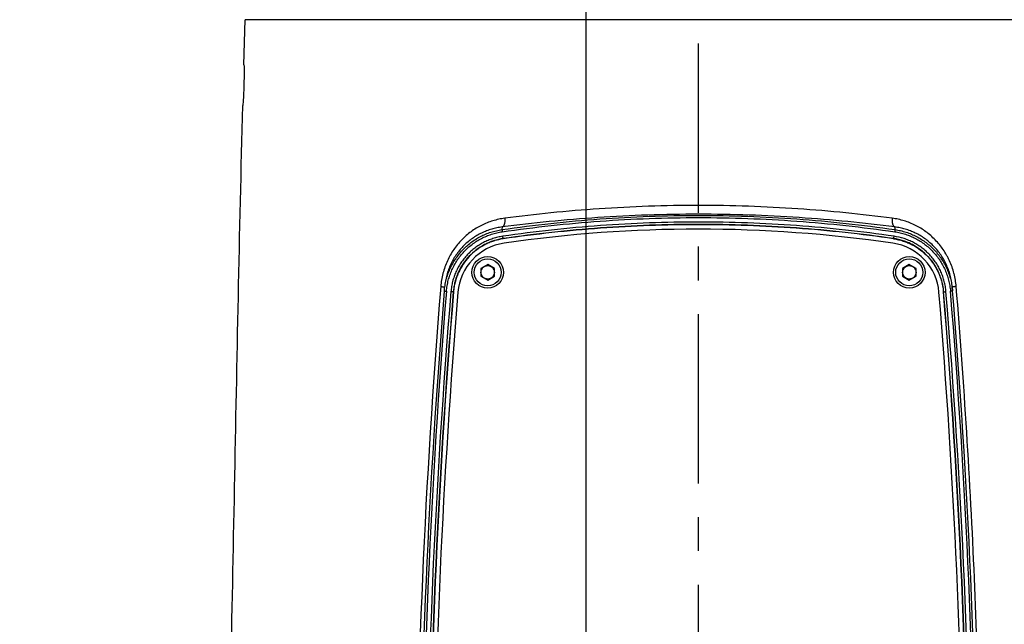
# Model space of a CAD drawing. Header units: millimetres. Extents: x 5828 to 6704, y 123 to 421.
# Tile 250 of 256: x 6551.52 to 6562.44, y 320.38 to 327.08. Entities that reach past the tile are written whole.
import ezdxf

# ---------------------------------------------------------------- set-up
doc = ezdxf.new("R2010")
doc.units = ezdxf.units.MM
doc.linetypes.add('CENTER', pattern=[0.6, 0.375, -0.075, 0.075, -0.075])
for name, color, linetype in [('中心线', 7, 'Continuous'), ('外形图', 7, 'Continuous'), ('尺寸标注', 7, 'Continuous'), ('运动范围', 7, 'Continuous')]:
    doc.layers.add(name, color=color, linetype=linetype)
doc.styles.add('微软雅黑', font='msyh.ttc', dxfattribs={"height": 1.5})
doc.dimstyles.new('尺寸标注_1_20比例', dxfattribs={"dimtxt": 1.5, "dimasz": 1.25, "dimexe": 0.5, "dimexo": 0.4, "dimgap": 0.5, "dimtad": 1, "dimdec": 1, "dimlfac": 20, "dimdsep": 46, "dimtxsty": '微软雅黑', "dimcen": 0.09, "dimadec": 0, "dimazin": 0, "dimtp": 0.01, "dimtm": 0.01, "dimtfac": 1, "dimtdec": 1, "dimtofl": 0, "dimtmove": 0, "dimatfit": 3, "dimfxl": 1, "dimtolj": 1, "dimarcsym": 0})

# ---------------------------------------------------------------- blocks, each defined once
blk = doc.blocks.new('*D1139')
at = {"layer": 'Defpoints', "color": 0}
for p in [(6498.981, 336.855), (6559.046, 312.801), (6498.981, 278.199)]:
    blk.add_point(p, dxfattribs=at)
at = {"layer": '尺寸标注', "color": 0, "lineweight": -2}
for p, q in [((6498.981, 336.455), (6498.981, 277.699)), ((6559.046, 312.401), (6559.046, 277.699)), ((6557.796, 278.199), (6500.231, 278.199))]:
    blk.add_line(p, q, dxfattribs=at)
at = {"layer": '尺寸标注', "color": 0}
for points in [[(6500.231, 278.408), (6500.231, 277.991), (6498.981, 278.199)], [(6557.796, 277.991), (6557.796, 278.408), (6559.046, 278.199)]]:
    blk.add_solid(points, dxfattribs=at)
at = {"layer": '尺寸标注', "color": 0, "insert": (6529.014, 279.471), "char_height": 1.5, "attachment_point": 5, "style": '微软雅黑'}
blk.add_mtext('\\A1;\\A1;{\\fAlibaba PuHuiTi 3.0 55 Regular|b0|i0|c134|p18;1201.2}', dxfattribs=at)
blk = doc.blocks.new('*D1142')
at = {"layer": 'Defpoints', "color": 0}
for p in [(6543.444, 336.855), (6559.046, 313.101), (6543.444, 284.976)]:
    blk.add_point(p, dxfattribs=at)
at = {"layer": '尺寸标注', "color": 0, "lineweight": -2}
for p, q in [((6543.444, 336.455), (6543.444, 284.476)), ((6559.046, 312.701), (6559.046, 284.476)), ((6557.796, 284.976), (6544.694, 284.976))]:
    blk.add_line(p, q, dxfattribs=at)
at = {"layer": '尺寸标注', "color": 0}
for points in [[(6544.694, 285.184), (6544.694, 284.768), (6543.444, 284.976)], [(6557.796, 284.768), (6557.796, 285.184), (6559.046, 284.976)]]:
    blk.add_solid(points, dxfattribs=at)
at = {"layer": '尺寸标注', "color": 0, "insert": (6551.245, 286.248), "char_height": 1.5, "attachment_point": 5, "style": '微软雅黑'}
blk.add_mtext('\\A1;\\A1;{\\fAlibaba PuHuiTi 3.0 55 Regular|b0|i0|c134|p18;312}', dxfattribs=at)
blk = doc.blocks.new('*D1143')
at = {"layer": 'Defpoints', "color": 0}
for p in [(6585.645, 336.855), (6559.046, 313.401), (6585.645, 297.386)]:
    blk.add_point(p, dxfattribs=at)
at = {"layer": '尺寸标注', "color": 0, "lineweight": -2}
for p, q in [((6585.645, 336.455), (6585.645, 296.886)), ((6559.046, 313.001), (6559.046, 296.886)), ((6560.296, 297.386), (6584.395, 297.386))]:
    blk.add_line(p, q, dxfattribs=at)
at = {"layer": '尺寸标注', "color": 0}
for points in [[(6560.296, 297.595), (6560.296, 297.178), (6559.046, 297.386)], [(6584.395, 297.178), (6584.395, 297.595), (6585.645, 297.386)]]:
    blk.add_solid(points, dxfattribs=at)
at = {"layer": '尺寸标注', "color": 0, "insert": (6572.095, 298.658), "char_height": 1.5, "attachment_point": 5, "style": '微软雅黑'}
blk.add_mtext('\\A1;\\A1;{\\fAlibaba PuHuiTi 3.0 55 Regular|b0|i0|c134|p18;532}', dxfattribs=at)
blk = doc.blocks.new('*D1144')
at = {"layer": 'Defpoints', "color": 0}
for p in [(6557.796, 395.67), (6487.648, 286.241), (6537.997, 286.241)]:
    blk.add_point(p, dxfattribs=at)
at = {"layer": '尺寸标注', "color": 0, "lineweight": -2}
for p, q in [((6557.396, 395.67), (6487.148, 395.67)), ((6487.648, 394.42), (6487.648, 287.491)), ((6537.597, 286.241), (6487.148, 286.241))]:
    blk.add_line(p, q, dxfattribs=at)
at = {"layer": '尺寸标注', "color": 0}
for points in [[(6487.856, 394.42), (6487.439, 394.42), (6487.648, 395.67)], [(6487.439, 287.491), (6487.856, 287.491), (6487.648, 286.241)]]:
    blk.add_solid(points, dxfattribs=at)
at = {"layer": '尺寸标注', "color": 0, "insert": (6486.376, 340.956), "char_height": 1.5, "attachment_point": 5, "rotation": 90, "style": '微软雅黑'}
blk.add_mtext('\\A1;\\A1;{\\fAlibaba PuHuiTi 3.0 55 Regular|b0|i0|c134|p18;2188.6}', dxfattribs=at)
blk = doc.blocks.new('*D1147')
at = {"layer": 'Defpoints', "color": 0}
for p in [(6557.796, 330.86), (6559.046, 313.101), (6559.046, 305.38)]:
    blk.add_point(p, dxfattribs=at)
at = {"layer": '尺寸标注', "color": 0, "lineweight": -2}
for p, q in [((6557.796, 330.46), (6557.796, 304.88)), ((6559.046, 312.701), (6559.046, 304.88)), ((6556.546, 305.38), (6551.714, 305.38)), ((6560.296, 305.38), (6561.546, 305.38))]:
    blk.add_line(p, q, dxfattribs=at)
at = {"layer": '尺寸标注', "color": 0}
for points in [[(6556.546, 305.171), (6556.546, 305.588), (6557.796, 305.38)], [(6560.296, 305.588), (6560.296, 305.171), (6559.046, 305.38)]]:
    blk.add_solid(points, dxfattribs=at)
at = {"layer": '尺寸标注', "color": 0, "insert": (6553.321, 306.651), "char_height": 1.5, "attachment_point": 5, "style": '微软雅黑'}
blk.add_mtext('\\A1;\\A1;{\\fAlibaba PuHuiTi 3.0 55 Regular|b0|i0|c134|p18;25}', dxfattribs=at)
blk = doc.blocks.new('*D1157')
at = {"layer": 'Defpoints', "color": 0}
for p in [(6616.611, 336.855), (6559.046, 313.001), (6616.611, 278.199)]:
    blk.add_point(p, dxfattribs=at)
at = {"layer": '尺寸标注', "color": 0, "lineweight": -2}
for p, q in [((6616.611, 336.455), (6616.611, 277.699)), ((6559.046, 312.601), (6559.046, 277.699)), ((6560.296, 278.199), (6615.361, 278.199))]:
    blk.add_line(p, q, dxfattribs=at)
at = {"layer": '尺寸标注', "color": 0}
for points in [[(6560.296, 278.408), (6560.296, 277.991), (6559.046, 278.199)], [(6615.361, 277.991), (6615.361, 278.408), (6616.611, 278.199)]]:
    blk.add_solid(points, dxfattribs=at)
at = {"layer": '尺寸标注', "color": 0, "insert": (6587.829, 279.479), "char_height": 1.5, "attachment_point": 5, "style": '微软雅黑'}
blk.add_mtext('\\A1;1151.3', dxfattribs=at)

msp = doc.modelspace()

# ---------------------------------------------------------------- linework, layer by layer
at = {"layer": '中心线', "linetype": 'CENTER', "ltscale": 5}
msp.add_line((6559.0462, 312.9415), (6559.0462, 331.5632), dxfattribs=at)
at = {"layer": '外形图', "linetype": 'ByBlock'}
for p, q in [((6554.0059, 326.5803), (6554.0208, 327.081)), ((6564.0716, 327.081), (6554.0208, 327.081)), ((6556.8696, 324.7835), (6556.8668, 324.754)), ((6561.2228, 324.7835), (6561.2256, 324.7543)), ((6556.8814, 324.6522), (6556.881, 324.6547)), ((6561.211, 324.6525), (6561.2113, 324.6548)), ((6556.7087, 324.3669), (6556.6337, 324.3236)), ((6556.6337, 324.3236), (6556.6337, 324.237)), ((6556.7837, 324.3236), (6556.7087, 324.3669)), ((6556.7837, 324.237), (6556.7837, 324.3236)), ((6561.3837, 324.3669), (6561.3087, 324.3236)), ((6561.3087, 324.3236), (6561.3087, 324.237)), ((6561.4587, 324.3236), (6561.3837, 324.3669)), ((6561.4587, 324.237), (6561.4587, 324.3236)), ((6556.6337, 324.237), (6556.7087, 324.1937)), ((6556.7087, 324.1937), (6556.7837, 324.237)), ((6561.3087, 324.237), (6561.3837, 324.1937)), ((6561.3837, 324.1937), (6561.4587, 324.237)), ((6556.2278, 324.0734), (6556.2278, 324.0734)), ((6556.3294, 324.0641), (6556.3269, 324.0643)), ((6561.763, 324.0645), (6561.7653, 324.0647))]:
    msp.add_line(p, q, dxfattribs=at)
for centre, radius in [((6556.7087, 324.2803), 0.175), ((6556.7087, 324.2803), 0.15), ((6561.3837, 324.2803), 0.175), ((6561.3837, 324.2803), 0.15), ((6556.7087, 324.2803), 0.075), ((6561.3837, 324.2803), 0.075)]:
    msp.add_circle(centre, radius, dxfattribs=at)
for centre, radius, start, end in [((6559.0451, 309.741), 15.0181, 81.74291, 98.24808), ((6556.9767, 324.0099), 0.6, 98.25037, 175.27136), ((6561.1157, 324.0096), 0.6, 4.72841, 81.74062), ((6640.4433, 317.2259), 84.5374, 175.320123, 179.709995), ((6479.4569, 317.2553), 82.6893, 0.276995, 4.759958), ((6638.6355, 317.2553), 82.6893, 175.270338, 179.723005), ((6638.621, 317.2552), 82.6511, 175.268983, 179.722921), ((6638.0938, 317.2606), 82.0757, 175.243034, 179.743419), ((6638.1082, 317.2607), 82.0638, 175.244389, 179.743495), ((6638.6355, 317.2553), 82.5872, 175.270936, 179.738639), ((6638.6355, 317.2553), 82.5377, 175.271364, 179.557107), ((6479.4569, 317.2553), 82.5377, 0.442893, 4.728408), ((6479.4569, 317.2553), 82.5872, 0.261361, 4.729359), ((6479.9783, 317.2607), 82.0694, 0.256641, 4.755568), ((6479.9928, 317.2606), 82.0813, 0.256719, 4.756921), ((6479.4714, 317.2552), 82.6511, 0.277079, 4.731308)]:
    msp.add_arc(centre, radius, start, end, dxfattribs=at)
for points, knots in [([(6554.0059, 326.5803), (6554.0062, 326.5583), (6554.0069, 326.4833), (6554.0054, 326.3552), (6553.9998, 326.2271), (6553.995, 326.1522), (6553.9934, 326.1303)], [0, 0, 0, 0, 0.1464394, 0.4998994, 0.8533596, 1, 1, 1, 1]), ([(6553.8023, 317.6538), (6553.8239, 318.36), (6553.8598, 319.7722), (6553.9021, 321.8907), (6553.9424, 324.01), (6553.9745, 325.4233), (6553.9934, 326.1303)], [0, 0, 0, 0, 0.2499907, 0.499832, 0.749758, 1, 1, 1, 1]), ([(6561.195, 324.8801), (6561.0243, 324.9026), (6560.6759, 324.9432), (6560.1443, 324.988), (6559.5988, 325.0158), (6559.0462, 325.0253), (6558.4936, 325.0158), (6557.9481, 324.988), (6557.4165, 324.9432), (6557.0681, 324.9026), (6556.8974, 324.8801)], [0, 0, 0, 0, 0.1198465, 0.2440734, 0.3712813, 0.5, 0.6287187, 0.7559266, 0.8801535, 1, 1, 1, 1]), ([(6556.8974, 324.8801), (6556.875, 324.8772), (6556.8305, 324.8694), (6556.7651, 324.8523), (6556.7013, 324.8298), (6556.6396, 324.802), (6556.5802, 324.7692), (6556.5236, 324.7313), (6556.47, 324.6885), (6556.4198, 324.641), (6556.3733, 324.5889), (6556.331, 324.5325), (6556.2933, 324.472), (6556.2606, 324.4077), (6556.2332, 324.3401), (6556.2152, 324.2815), (6556.2038, 324.2336), (6556.1944, 324.1849), (6556.1898, 324.1479), (6556.1878, 324.1231)], [0, 0, 0, 0, 0.0603734, 0.1205914, 0.1807477, 0.240946, 0.3012963, 0.3619114, 0.4229064, 0.4843917, 0.5464681, 0.6092177, 0.6726968, 0.7369243, 0.801873, 0.8674629, 0.9004663, 0.9335758, 1, 1, 1, 1]), ([(6556.8668, 324.754), (6557.0471, 324.7802), (6557.4088, 324.826), (6557.9533, 324.8753), (6558.4994, 324.9049), (6559.0462, 324.9148), (6559.5931, 324.905), (6560.1391, 324.8754), (6560.6837, 324.8263), (6561.0453, 324.7805), (6561.2256, 324.7543)], [0, 0, 0, 0, 0.1249806, 0.2499817, 0.3749962, 0.5000163, 0.6250343, 0.7500426, 0.8750336, 1, 1, 1, 1]), ([(6561.2228, 324.7835), (6561.05, 324.8059), (6560.6972, 324.8461), (6560.1588, 324.8906), (6559.6061, 324.9183), (6559.0462, 324.9276), (6558.4863, 324.9183), (6557.9337, 324.8906), (6557.3952, 324.8461), (6557.0424, 324.8059), (6556.8696, 324.7835)], [0, 0, 0, 0, 0.1197803, 0.2439952, 0.3712314, 0.5, 0.6287686, 0.7560048, 0.8802198, 1, 1, 1, 1]), ([(6556.8696, 324.7301), (6557.0496, 324.7562), (6557.4108, 324.8021), (6557.9548, 324.8512), (6558.5002, 324.8808), (6559.0463, 324.8906), (6559.5924, 324.8808), (6560.1378, 324.8514), (6560.6817, 324.8023), (6561.0428, 324.7565), (6561.2229, 324.7304)], [0, 0, 0, 0, 0.1249805, 0.2499817, 0.3749962, 0.5000163, 0.6250344, 0.7500427, 0.8750337, 1, 1, 1, 1]), ([(6556.8974, 324.8801), (6556.898, 324.8742), (6556.8987, 324.8624), (6556.8984, 324.8453), (6556.8969, 324.8317), (6556.895, 324.8216), (6556.8932, 324.8148), (6556.8912, 324.8085), (6556.8889, 324.8027), (6556.8862, 324.7977), (6556.8834, 324.7933), (6556.8802, 324.7896), (6556.8769, 324.7867), (6556.8734, 324.7846), (6556.8708, 324.7838), (6556.8696, 324.7835)], [0, 0, 0, 0, 0.1682405, 0.3299899, 0.4810602, 0.5514697, 0.6179423, 0.6801881, 0.7380086, 0.7913209, 0.8401886, 0.8848621, 0.9258279, 0.9638529, 1, 1, 1, 1]), ([(6561.195, 324.8801), (6561.1944, 324.8742), (6561.1937, 324.8624), (6561.1941, 324.8453), (6561.1955, 324.8317), (6561.1974, 324.8216), (6561.1992, 324.8148), (6561.2012, 324.8085), (6561.2036, 324.8027), (6561.2062, 324.7977), (6561.209, 324.7933), (6561.2122, 324.7896), (6561.2155, 324.7867), (6561.219, 324.7846), (6561.2216, 324.7838), (6561.2228, 324.7835)], [0, 0, 0, 0, 0.1682404, 0.3299898, 0.48106, 0.5514695, 0.6179421, 0.6801878, 0.7380083, 0.7913206, 0.8401883, 0.8848619, 0.9258277, 0.9638528, 1, 1, 1, 1]), ([(6561.9046, 324.1231), (6561.9026, 324.1479), (6561.8979, 324.1849), (6561.8886, 324.2336), (6561.8772, 324.2815), (6561.8592, 324.3401), (6561.8363, 324.3966), (6561.8153, 324.4401), (6561.7927, 324.4822), (6561.7613, 324.5325), (6561.7191, 324.589), (6561.6726, 324.641), (6561.6224, 324.6885), (6561.5688, 324.7313), (6561.5122, 324.7692), (6561.4528, 324.802), (6561.3911, 324.8298), (6561.3273, 324.8523), (6561.2619, 324.8694), (6561.2174, 324.8772), (6561.195, 324.8801)], [0, 0, 0, 0, 0.0664226, 0.099532, 0.1325356, 0.1981241, 0.2630721, 0.2952859, 0.3273132, 0.3907914, 0.4535408, 0.5156158, 0.5771002, 0.6380944, 0.6987084, 0.7590575, 0.819255, 0.8794106, 0.9396276, 1, 1, 1, 1]), ([(6556.2278, 324.0734), (6556.2295, 324.0943), (6556.2334, 324.1256), (6556.2412, 324.1669), (6556.2508, 324.2078), (6556.2659, 324.2581), (6556.289, 324.3167), (6556.317, 324.3732), (6556.3496, 324.4272), (6556.3866, 324.4782), (6556.4278, 324.5259), (6556.4728, 324.5701), (6556.5214, 324.6102), (6556.5732, 324.6462), (6556.6278, 324.6777), (6556.6849, 324.7044), (6556.744, 324.7263), (6556.8047, 324.7432), (6556.846, 324.751), (6556.8668, 324.754)], [0, 0, 0, 0, 0.0624914, 0.0937458, 0.1250013, 0.1875014, 0.2500047, 0.3125104, 0.3750174, 0.4375248, 0.5000319, 0.5625377, 0.6250417, 0.6875431, 0.7500415, 0.8125366, 0.8750281, 0.9375159, 1, 1, 1, 1]), ([(6556.8696, 324.7835), (6556.8498, 324.781), (6556.8105, 324.7744), (6556.7526, 324.7598), (6556.6961, 324.7406), (6556.6413, 324.7168), (6556.5884, 324.6887), (6556.5379, 324.6561), (6556.4898, 324.6192), (6556.4445, 324.578), (6556.4024, 324.5327), (6556.3639, 324.4832), (6556.3352, 324.4389), (6556.3143, 324.4016), (6556.2949, 324.3629), (6556.2736, 324.3124), (6556.2569, 324.2599), (6556.2463, 324.2167), (6556.2376, 324.1728), (6556.2333, 324.1393), (6556.2314, 324.1169)], [0, 0, 0, 0, 0.0599191, 0.1196498, 0.179298, 0.23898, 0.2988251, 0.3589662, 0.4195449, 0.4807001, 0.5425663, 0.6052611, 0.6688751, 0.7010509, 0.7334698, 0.7989994, 0.8653892, 0.8988644, 0.9324836, 1, 1, 1, 1]), ([(6556.8668, 324.754), (6556.8668, 324.7539), (6556.8668, 324.7539), (6556.8668, 324.7538), (6556.8667, 324.7536), (6556.8667, 324.7533), (6556.8668, 324.7531), (6556.8668, 324.7526), (6556.8668, 324.7518), (6556.8669, 324.7508), (6556.867, 324.7496), (6556.8672, 324.7482), (6556.8674, 324.7466), (6556.8676, 324.7449), (6556.8679, 324.7424), (6556.8683, 324.739), (6556.8689, 324.7346), (6556.8693, 324.7316), (6556.8696, 324.7301)], [0, 0, 0, 0, 0.0031663, 0.0084588, 0.0159497, 0.0256486, 0.0375473, 0.0516255, 0.0862065, 0.129107, 0.1799602, 0.2383259, 0.3036966, 0.3755022, 0.4531159, 0.6230098, 0.8074503, 1, 1, 1, 1]), ([(6561.2159, 324.6804), (6561.0364, 324.7066), (6560.6764, 324.7524), (6560.1343, 324.8015), (6559.5907, 324.831), (6559.0463, 324.8408), (6558.5019, 324.831), (6557.9583, 324.8014), (6557.4161, 324.7522), (6557.0561, 324.7064), (6556.8766, 324.6803)], [0, 0, 0, 0, 0.1249665, 0.2499575, 0.3749658, 0.4999838, 0.6250038, 0.7500182, 0.8750193, 1, 1, 1, 1]), ([(6561.2113, 324.6548), (6561.0322, 324.6809), (6560.673, 324.7267), (6560.132, 324.7757), (6559.5895, 324.8052), (6559.0462, 324.815), (6558.503, 324.8051), (6557.9605, 324.7756), (6557.4194, 324.7265), (6557.0601, 324.6808), (6556.881, 324.6547)], [0, 0, 0, 0, 0.1249664, 0.2499574, 0.3749657, 0.4999837, 0.6250038, 0.7500182, 0.8750194, 1, 1, 1, 1]), ([(6561.211, 324.6525), (6561.0319, 324.6785), (6560.6726, 324.724), (6560.1316, 324.7728), (6559.5893, 324.8022), (6559.0462, 324.8119), (6558.5031, 324.8021), (6557.9607, 324.7727), (6557.4198, 324.7238), (6557.0605, 324.6782), (6556.8814, 324.6522)], [0, 0, 0, 0, 0.125, 0.25, 0.375, 0.5, 0.625, 0.75, 0.875, 1, 1, 1, 1]), ([(6561.861, 324.1169), (6561.8591, 324.1393), (6561.8548, 324.1728), (6561.8461, 324.2167), (6561.8355, 324.2599), (6561.8188, 324.3124), (6561.7975, 324.3629), (6561.7781, 324.4016), (6561.7572, 324.4389), (6561.7285, 324.4832), (6561.69, 324.5327), (6561.6479, 324.578), (6561.6026, 324.6192), (6561.5545, 324.6561), (6561.504, 324.6887), (6561.4511, 324.7168), (6561.3963, 324.7406), (6561.3398, 324.7598), (6561.2819, 324.7744), (6561.2426, 324.781), (6561.2228, 324.7835)], [0, 0, 0, 0, 0.0675157, 0.1011353, 0.1346114, 0.2010007, 0.2665307, 0.2989495, 0.331125, 0.3947389, 0.4574348, 0.5193004, 0.5804556, 0.6410347, 0.7011753, 0.7610204, 0.8207028, 0.8803496, 0.9400805, 1, 1, 1, 1]), ([(6561.2256, 324.7543), (6561.2256, 324.7543), (6561.2256, 324.7542), (6561.2256, 324.7541), (6561.2256, 324.7539), (6561.2256, 324.7537), (6561.2256, 324.7534), (6561.2256, 324.7529), (6561.2256, 324.7522), (6561.2255, 324.7511), (6561.2254, 324.7499), (6561.2253, 324.7485), (6561.2251, 324.747), (6561.2249, 324.7453), (6561.2246, 324.7427), (6561.2241, 324.7393), (6561.2236, 324.7349), (6561.2231, 324.7319), (6561.2229, 324.7304)], [0, 0, 0, 0, 0.0032601, 0.0086073, 0.0161347, 0.0258593, 0.0377764, 0.0518676, 0.0864622, 0.1293642, 0.1802097, 0.2385606, 0.3039108, 0.3756917, 0.4532778, 0.6231122, 0.8074956, 1, 1, 1, 1]), ([(6561.2256, 324.7543), (6561.2463, 324.7513), (6561.2773, 324.7454), (6561.318, 324.7351), (6561.3582, 324.723), (6561.4075, 324.7048), (6561.4645, 324.678), (6561.5192, 324.6466), (6561.5709, 324.6106), (6561.6195, 324.5704), (6561.6646, 324.5263), (6561.7057, 324.4786), (6561.7428, 324.4276), (6561.7754, 324.3736), (6561.8033, 324.3171), (6561.8265, 324.2585), (6561.8446, 324.1981), (6561.8576, 324.1364), (6561.8629, 324.0947), (6561.8646, 324.0738)], [0, 0, 0, 0, 0.0624788, 0.0937268, 0.1249758, 0.1874635, 0.2499556, 0.3124519, 0.3749521, 0.4374557, 0.499962, 0.5624702, 0.6249795, 0.6874889, 0.7499973, 0.8125036, 0.8750068, 0.9375059, 1, 1, 1, 1]), ([(6556.2516, 324.0721), (6556.2532, 324.0923), (6556.2583, 324.1326), (6556.2709, 324.1922), (6556.2884, 324.2506), (6556.3108, 324.3073), (6556.3379, 324.362), (6556.3694, 324.4141), (6556.4052, 324.4635), (6556.445, 324.5096), (6556.4886, 324.5523), (6556.5356, 324.5911), (6556.5856, 324.6259), (6556.6385, 324.6563), (6556.6937, 324.6822), (6556.7508, 324.7034), (6556.8095, 324.7196), (6556.8495, 324.7272), (6556.8696, 324.7301)], [0, 0, 0, 0, 0.0624899, 0.1249854, 0.1874852, 0.2499888, 0.3124952, 0.3750034, 0.4375124, 0.500021, 0.5625287, 0.6250345, 0.6875377, 0.7500378, 0.8125342, 0.8750269, 0.9375155, 1, 1, 1, 1]), ([(6556.8766, 324.6803), (6556.8579, 324.6775), (6556.8207, 324.6705), (6556.766, 324.6553), (6556.7127, 324.6356), (6556.6613, 324.6114), (6556.6121, 324.5831), (6556.5655, 324.5507), (6556.5217, 324.5145), (6556.4812, 324.4747), (6556.4441, 324.4317), (6556.4107, 324.3858), (6556.3814, 324.3372), (6556.3562, 324.2863), (6556.3353, 324.2335), (6556.3189, 324.1791), (6556.3072, 324.1235), (6556.3025, 324.086), (6556.3009, 324.0671)], [0, 0, 0, 0, 0.0624846, 0.1249734, 0.1874662, 0.2499629, 0.3124632, 0.3749666, 0.4374725, 0.4999802, 0.5624889, 0.6249977, 0.6875057, 0.7500119, 0.8125153, 0.875015, 0.9375102, 1, 1, 1, 1]), ([(6556.881, 324.6547), (6556.845, 324.6494), (6556.7916, 324.637), (6556.7233, 324.6117), (6556.6574, 324.5807), (6556.5802, 324.5317), (6556.4987, 324.4583), (6556.4307, 324.3724), (6556.3867, 324.2922), (6556.36, 324.2244), (6556.3443, 324.1721), (6556.333, 324.1186), (6556.3284, 324.0824), (6556.3269, 324.0643)], [0, 0, 0, 0, 0.1249301, 0.1874567, 0.2499876, 0.3749501, 0.4999232, 0.6249008, 0.7498753, 0.8124134, 0.8749474, 0.9374766, 1, 1, 1, 1]), ([(6556.8814, 324.6522), (6556.8634, 324.6495), (6556.8278, 324.6428), (6556.7753, 324.6283), (6556.7242, 324.6094), (6556.6585, 324.5785), (6556.5816, 324.5298), (6556.5005, 324.4567), (6556.4327, 324.371), (6556.3889, 324.2912), (6556.3623, 324.2237), (6556.3466, 324.1715), (6556.3354, 324.1182), (6556.3309, 324.0822), (6556.3294, 324.0641)], [0, 0, 0, 0, 0.0625275, 0.125055, 0.1875824, 0.2501099, 0.3750545, 0.4999991, 0.624944, 0.7498894, 0.812417, 0.8749446, 0.9374723, 1, 1, 1, 1]), ([(6556.881, 324.6547), (6556.881, 324.6547), (6556.881, 324.6547), (6556.8809, 324.6549), (6556.8809, 324.655), (6556.8808, 324.6553), (6556.8807, 324.6555), (6556.8806, 324.656), (6556.8804, 324.6568), (6556.8802, 324.6579), (6556.8799, 324.6592), (6556.8797, 324.6607), (6556.8794, 324.6624), (6556.8791, 324.6642), (6556.8786, 324.667), (6556.878, 324.6707), (6556.8773, 324.6754), (6556.8768, 324.6786), (6556.8766, 324.6803)], [0, 0, 0, 0, 0.0024531, 0.0070628, 0.0139619, 0.0231698, 0.0346796, 0.0484693, 0.0827635, 0.1257331, 0.1769627, 0.2359513, 0.3021193, 0.3748152, 0.4533224, 0.6246223, 0.8092731, 1, 1, 1, 1]), ([(6561.211, 324.6525), (6561.2289, 324.6499), (6561.2646, 324.6431), (6561.3171, 324.6286), (6561.3682, 324.6097), (6561.4339, 324.5789), (6561.5108, 324.5301), (6561.5919, 324.457), (6561.6597, 324.3714), (6561.7034, 324.2916), (6561.7301, 324.2241), (6561.7457, 324.1719), (6561.757, 324.1186), (6561.7615, 324.0826), (6561.763, 324.0645)], [0, 0, 0, 0, 0.0625275, 0.125055, 0.1875824, 0.2501099, 0.3750545, 0.4999991, 0.624944, 0.7498894, 0.812417, 0.8749446, 0.9374723, 1, 1, 1, 1]), ([(6561.2113, 324.6548), (6561.2114, 324.6549), (6561.2114, 324.6549), (6561.2115, 324.655), (6561.2115, 324.6552), (6561.2116, 324.6554), (6561.2117, 324.6557), (6561.2118, 324.6562), (6561.212, 324.657), (6561.2122, 324.6581), (6561.2125, 324.6594), (6561.2128, 324.6609), (6561.2131, 324.6626), (6561.2134, 324.6644), (6561.2139, 324.6672), (6561.2145, 324.6709), (6561.2152, 324.6756), (6561.2157, 324.6788), (6561.2159, 324.6804)], [0, 0, 0, 0, 0.0025688, 0.0072398, 0.0141786, 0.0234147, 0.0349456, 0.0487513, 0.0830663, 0.1260463, 0.177278, 0.2362617, 0.3024184, 0.3750971, 0.4535811, 0.6248175, 0.809382, 1, 1, 1, 1]), ([(6561.7653, 324.0647), (6561.7623, 324.1009), (6561.7531, 324.1551), (6561.7322, 324.2248), (6561.7054, 324.2925), (6561.6615, 324.3727), (6561.5935, 324.4586), (6561.5121, 324.532), (6561.4349, 324.5809), (6561.369, 324.6119), (6561.3178, 324.6308), (6561.2651, 324.6455), (6561.2293, 324.6522), (6561.2113, 324.6548)], [0, 0, 0, 0, 0.1249498, 0.1874873, 0.2500287, 0.3750089, 0.4999899, 0.6249631, 0.7499217, 0.8124491, 0.8749713, 0.9374883, 1, 1, 1, 1]), ([(6561.7914, 324.0675), (6561.7898, 324.0864), (6561.7851, 324.1239), (6561.7733, 324.1794), (6561.757, 324.2338), (6561.7361, 324.2866), (6561.7109, 324.3375), (6561.6816, 324.3861), (6561.6482, 324.432), (6561.6112, 324.475), (6561.5706, 324.5147), (6561.5269, 324.5509), (6561.4802, 324.5833), (6561.4311, 324.6117), (6561.3797, 324.6358), (6561.3088, 324.6621), (6561.2533, 324.675), (6561.2159, 324.6804)], [0, 0, 0, 0, 0.0624994, 0.1250044, 0.1875142, 0.2500276, 0.3125437, 0.3750611, 0.4375788, 0.5000957, 0.5626108, 0.6251232, 0.6876322, 0.7501372, 0.8126376, 0.8751333, 1, 1, 1, 1]), ([(6561.2229, 324.7304), (6561.243, 324.7275), (6561.2829, 324.72), (6561.3417, 324.7037), (6561.3988, 324.6826), (6561.454, 324.6567), (6561.5068, 324.6263), (6561.5569, 324.5915), (6561.6039, 324.5527), (6561.6474, 324.51), (6561.6873, 324.4639), (6561.7231, 324.4145), (6561.7546, 324.3624), (6561.7817, 324.3077), (6561.804, 324.251), (6561.8216, 324.1927), (6561.8342, 324.133), (6561.8392, 324.0927), (6561.8409, 324.0725)], [0, 0, 0, 0, 0.0624789, 0.1249627, 0.1874512, 0.2499445, 0.3124424, 0.3749443, 0.4374498, 0.4999579, 0.562468, 0.6249789, 0.6874896, 0.749999, 0.8125058, 0.8750089, 0.9375073, 1, 1, 1, 1]), ([(6556.1878, 324.1231), (6556.191, 324.1228), (6556.1971, 324.1222), (6556.2057, 324.1212), (6556.2122, 324.1204), (6556.2168, 324.1198), (6556.2198, 324.1194), (6556.2224, 324.119), (6556.2248, 324.1186), (6556.2268, 324.1183), (6556.2282, 324.118), (6556.2292, 324.1178), (6556.2297, 324.1177), (6556.2302, 324.1175), (6556.2307, 324.1174), (6556.231, 324.1173), (6556.2312, 324.1172), (6556.2313, 324.1171), (6556.2314, 324.117), (6556.2314, 324.117), (6556.2314, 324.1169)], [0, 0, 0, 0, 0.2188488, 0.4156171, 0.5873912, 0.6630965, 0.7316333, 0.7927505, 0.8462265, 0.8918708, 0.9295274, 0.9453233, 0.9590831, 0.9708023, 0.9804826, 0.9881382, 0.9938099, 0.9959361, 0.9976275, 1, 1, 1, 1]), ([(6561.9046, 324.1231), (6561.9014, 324.1228), (6561.8953, 324.1222), (6561.8867, 324.1212), (6561.8803, 324.1204), (6561.8756, 324.1198), (6561.8726, 324.1194), (6561.87, 324.119), (6561.8676, 324.1186), (6561.8657, 324.1183), (6561.8642, 324.118), (6561.8633, 324.1178), (6561.8627, 324.1177), (6561.8622, 324.1175), (6561.8618, 324.1174), (6561.8614, 324.1173), (6561.8612, 324.1172), (6561.8611, 324.1171), (6561.861, 324.117), (6561.861, 324.117), (6561.861, 324.1169)], [0, 0, 0, 0, 0.2188487, 0.415617, 0.587391, 0.6630963, 0.7316331, 0.7927503, 0.8462263, 0.8918705, 0.9295272, 0.9453231, 0.9590829, 0.9708021, 0.9804824, 0.988138, 0.9938098, 0.995936, 0.9976274, 1, 1, 1, 1]), ([(6562.1854, 317.6538), (6562.1826, 318.1934), (6562.1668, 319.2729), (6562.1121, 320.8914), (6562.0265, 322.5085), (6561.9487, 323.5853), (6561.9046, 324.1231)], [0, 0, 0, 0, 0.249976, 0.5000179, 0.7500374, 1, 1, 1, 1]), ([(6556.2278, 324.0734), (6556.2278, 324.0734), (6556.2278, 324.0734), (6556.2279, 324.0734), (6556.2281, 324.0735), (6556.2283, 324.0735), (6556.2285, 324.0735), (6556.229, 324.0735), (6556.2296, 324.0735), (6556.2306, 324.0734), (6556.2318, 324.0734), (6556.2332, 324.0733), (6556.2348, 324.0733), (6556.2365, 324.0732), (6556.239, 324.073), (6556.2425, 324.0728), (6556.247, 324.0724), (6556.25, 324.0722), (6556.2516, 324.0721)], [0, 0, 0, 0, 0.00178, 0.0055777, 0.011647, 0.0200249, 0.0307116, 0.0436905, 0.0764203, 0.1179386, 0.1678785, 0.2257925, 0.2911589, 0.3633876, 0.4418256, 0.6144404, 0.8027674, 1, 1, 1, 1]), ([(6556.3269, 324.0643), (6556.3269, 324.0643), (6556.3268, 324.0644), (6556.3267, 324.0644), (6556.3265, 324.0644), (6556.3263, 324.0645), (6556.326, 324.0645), (6556.3257, 324.0646), (6556.3252, 324.0647), (6556.3246, 324.0648), (6556.3236, 324.0649), (6556.3223, 324.0651), (6556.3207, 324.0652), (6556.319, 324.0654), (6556.3171, 324.0656), (6556.3143, 324.0659), (6556.3106, 324.0663), (6556.3058, 324.0667), (6556.3026, 324.067), (6556.3009, 324.0671)], [0, 0, 0, 0, 0.00239, 0.0069731, 0.0138632, 0.0230737, 0.0345953, 0.0484044, 0.0644711, 0.0827566, 0.125803, 0.177122, 0.2362056, 0.3024668, 0.375246, 0.4538181, 0.6251573, 0.8096661, 1, 1, 1, 1]), ([(6561.7653, 324.0647), (6561.7653, 324.0647), (6561.7653, 324.0648), (6561.7654, 324.0648), (6561.7656, 324.0648), (6561.7659, 324.0649), (6561.7662, 324.065), (6561.7665, 324.065), (6561.7669, 324.0651), (6561.7676, 324.0652), (6561.7686, 324.0653), (6561.7699, 324.0655), (6561.7715, 324.0657), (6561.7732, 324.0658), (6561.7751, 324.066), (6561.7779, 324.0663), (6561.7817, 324.0667), (6561.7864, 324.0671), (6561.7897, 324.0674), (6561.7914, 324.0675)], [0, 0, 0, 0, 0.002381, 0.0069625, 0.0138556, 0.0230727, 0.0346042, 0.048426, 0.064508, 0.0828109, 0.1258977, 0.1772617, 0.2363918, 0.3026974, 0.3755149, 0.454115, 0.6254616, 0.8098831, 1, 1, 1, 1]), ([(6561.8646, 324.0738), (6561.8646, 324.0738), (6561.8645, 324.0738), (6561.8645, 324.0739), (6561.8643, 324.0739), (6561.8641, 324.0739), (6561.8639, 324.0739), (6561.8634, 324.0739), (6561.8627, 324.0739), (6561.8617, 324.0739), (6561.8606, 324.0738), (6561.8592, 324.0738), (6561.8577, 324.0737), (6561.8559, 324.0736), (6561.8534, 324.0734), (6561.8499, 324.0732), (6561.8455, 324.0729), (6561.8425, 324.0726), (6561.8409, 324.0725)], [0, 0, 0, 0, 0.0017682, 0.0055573, 0.0116173, 0.0199845, 0.0306587, 0.0436233, 0.0763196, 0.1177994, 0.1676977, 0.2255698, 0.2908974, 0.3630937, 0.4415095, 0.6141273, 0.8025485, 1, 1, 1, 1])]:
    msp.add_open_spline(points, degree=3, knots=knots, dxfattribs=at)
at = {"layer": '运动范围'}
for radius, start, end in [(58.815, 350, 225), (14.3524, 77.11671, 240.80898)]:
    msp.add_arc((6557.7962, 336.8553), radius, start, end, dxfattribs=at)

# ---------------------------------------------------------------- dimensions: what is measured, and where the dimension line sits
at = {"layer": '尺寸标注'}
dim = msp.add_linear_dim(base=(6487.6476, 286.2413), p1=(6557.7962, 395.6702), p2=(6537.9972, 286.2413), angle=90, text='\\A1;{\\fAlibaba PuHuiTi 3.0 55 Regular|b0|i0|c134|p18;2188.6}', dimstyle='尺寸标注_1_20比例', dxfattribs=at)
dim.commit()
dim.dimension.update_dxf_attribs({"geometry": '*D1144', "text_midpoint": (6487.6476, 340.9558), "dimtype": 160})
for base, p1, p2, text, picture, middle in [((6498.9812, 278.1994), (6559.0462, 312.8006), (6498.9812, 336.8553), '\\A1;{\\fAlibaba PuHuiTi 3.0 55 Regular|b0|i0|c134|p18;1201.2}', '*D1139', (6529.0137, 278.1994)), ((6543.4438, 284.9761), (6559.0462, 313.1006), (6543.4438, 336.8553), '\\A1;{\\fAlibaba PuHuiTi 3.0 55 Regular|b0|i0|c134|p18;312}', '*D1142', (6551.245, 284.9761)), ((6585.6452, 297.3862), (6559.0462, 313.4006), (6585.6452, 336.8553), '\\A1;{\\fAlibaba PuHuiTi 3.0 55 Regular|b0|i0|c134|p18;532}', '*D1143', (6572.0949, 297.3862)), ((6559.0462, 305.3798), (6557.7962, 330.8596), (6559.0462, 313.1006), '\\A1;{\\fAlibaba PuHuiTi 3.0 55 Regular|b0|i0|c134|p18;<>}', '*D1147', (6553.3207, 305.3798))]:
    dim = msp.add_linear_dim(base=base, p1=p1, p2=p2, text=text, dimstyle='尺寸标注_1_20比例', dxfattribs=at)
    dim.commit()
    dim.dimension.update_dxf_attribs({"geometry": picture, "text_midpoint": middle, "dimtype": 160})
dim = msp.add_linear_dim(base=(6616.6112, 278.1994), p1=(6559.0462, 313.0006), p2=(6616.6112, 336.8553), dimstyle='尺寸标注_1_20比例', dxfattribs=at)
dim.commit()
dim.dimension.update_dxf_attribs({"geometry": '*D1157', "text_midpoint": (6587.8287, 279.479)})

doc.saveas('drawing.dxf')
